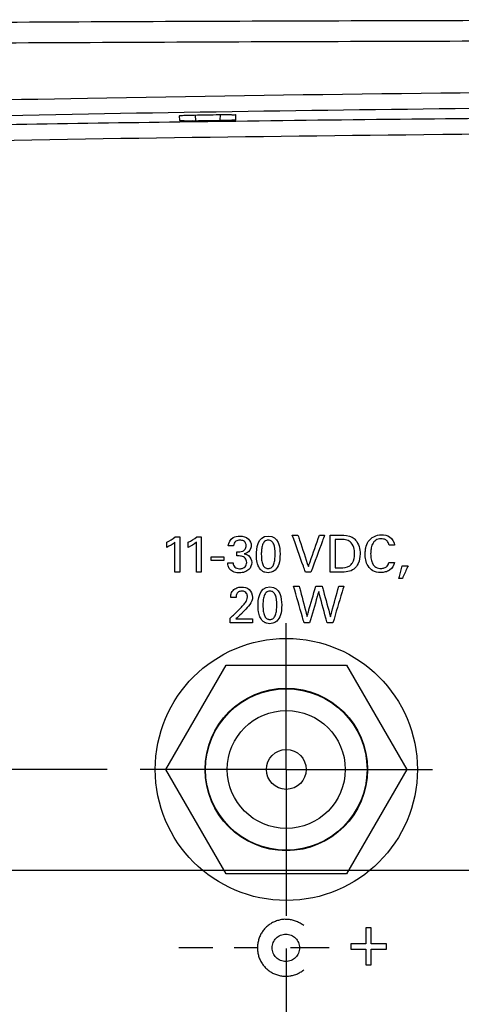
# Model space of a CAD drawing. Header units: inches. Extents: x 0 to 34, y 0 to 22.
# Tile 7 of 98: x 10.3 to 11.2, y 3.2 to 5.1. Entities that reach past the tile are written whole.
import ezdxf

# ---------------------------------------------------------------- set-up
doc = ezdxf.new("R2010")
doc.units = ezdxf.units.IN
doc.header["$LTSCALE"] = 1.87
doc.header["$MEASUREMENT"] = 0
doc.linetypes.add('CENTER', pattern=[0.6, 0.375, -0.075, 0.075, -0.075])
doc.layers.get('0').update_dxf_attribs({"linetype": 'CONTINUOUS'})
for name, color, linetype in [('DATUMCURVES', 7, 'CONTINUOUS'), ('DEFAULT_1', 7, 'CENTER'), ('DIMENSIONS', 7, 'CONTINUOUS')]:
    doc.layers.add(name, color=color, linetype=linetype)
doc.styles.get("Standard").update_dxf_attribs({"font": 'txt', "width": 0.8})
doc.dimstyles.new('DIMSTYLE_1', dxfattribs={"dimtxt": 0.125, "dimasz": 0.18, "dimexe": 0.18, "dimexo": 0.0625, "dimgap": 0.09, "dimtad": 0, "dimtih": 1, "dimtoh": 1, "dimdec": 3, "dimzin": 4, "dimdsep": 46, "dimtxsty": 'STANDARD', "dimblk": '_FILLED', "dimblk1": '_FILLED', "dimblk2": '_FILLED', "dimcen": 0.09, "dimadec": 0, "dimazin": 0, "dimtp": 0.001, "dimtm": 0.001, "dimtfac": 1, "dimtdec": 3, "dimtofl": 0, "dimtmove": 0, "dimatfit": 3, "dimldrblk": '_FILLED', "dimfxl": 1, "dimtolj": 1, "dimtzin": 4, "dimarcsym": 0})

# ---------------------------------------------------------------- blocks, each defined once
blk = doc.blocks.new('_FILLED')
at = {"color": 0, "linetype": 'BYBLOCK'}
blk.add_solid([(0, 0), (-1, 0.174), (-1, -0.174)], dxfattribs=at)
blk = doc.blocks.new('*D13')
at = {"layer": 'DIMENSIONS', "color": 2, "linetype": 'CONTINUOUS'}
for p, q in [((7.0373, 3.6692), (7.0373, 4.0292)), ((10.4858, 3.6692), (6.9123, 3.6692)), ((8.8748, 2.6992), (6.9123, 2.6992)), ((7.0373, 2.6992), (7.0373, 2.283)), ((7.0373, 2.283), (6.975, 2.283))]:
    blk.add_line(p, q, dxfattribs=at)
at = {"layer": 'DIMENSIONS', "color": 2, "linetype": 'CONTINUOUS', "xscale": 0.18, "yscale": 0.18, "zscale": 0.18}
for p, rotation in [((7.0373, 3.6692), 270), ((7.0373, 2.6992), 90)]:
    blk.add_blockref('_FILLED', p, dxfattribs=dict(at, rotation=rotation))
at = {"layer": 'DIMENSIONS', "color": 2, "linetype": 'CONTINUOUS', "width": 0.8}
for s, p in [('[', (6.2125, 2.2205)), (']', (6.8125, 2.2205)), ('.970', (5.6875, 2.2205)), ('24.64', (6.3125, 2.2205))]:
    blk.add_text(s, height=0.125, dxfattribs=at).set_placement(p)
blk = doc.blocks.new('*D14')
at = {"layer": 'DIMENSIONS', "color": 2, "linetype": 'CONTINUOUS'}
for p, q in [((10.8273, 3.3277), (10.8273, 1.6342)), ((8.7873, 2.7867), (8.7873, 1.6342)), ((8.7873, 1.7592), (9.3948, 1.7592)), ((10.8273, 1.7592), (10.2198, 1.7592))]:
    blk.add_line(p, q, dxfattribs=at)
at = {"layer": 'DIMENSIONS', "color": 2, "linetype": 'CONTINUOUS', "xscale": 0.18, "yscale": 0.18, "zscale": 0.18, "rotation": 180}
blk.add_blockref('_FILLED', (8.7873, 1.7592), dxfattribs=at)
at = {"layer": 'DIMENSIONS', "color": 2, "linetype": 'CONTINUOUS', "xscale": 0.18, "yscale": 0.18, "zscale": 0.18}
blk.add_blockref('_FILLED', (10.8273, 1.7592), dxfattribs=at)
at = {"layer": 'DIMENSIONS', "color": 2, "linetype": 'CONTINUOUS', "width": 0.8}
for s, p in [('2.040', (9.4573, 1.6967)), ('[', (9.4573, 1.5092)), ('51.82', (9.5573, 1.5092)), (']', (10.0573, 1.5092))]:
    blk.add_text(s, height=0.125, dxfattribs=at).set_placement(p)
blk = doc.blocks.new('*D15')
at = {"layer": 'DIMENSIONS', "color": 2, "linetype": 'CONTINUOUS'}
for p, q in [((11.8003, 3.4137), (11.8003, 0.8842)), ((8.7873, 2.7867), (8.7873, 0.8842)), ((8.7873, 1.0092), (9.8813, 1.0092)), ((11.8003, 1.0092), (10.7063, 1.0092))]:
    blk.add_line(p, q, dxfattribs=at)
at = {"layer": 'DIMENSIONS', "color": 2, "linetype": 'CONTINUOUS', "xscale": 0.18, "yscale": 0.18, "zscale": 0.18, "rotation": 180}
blk.add_blockref('_FILLED', (8.7873, 1.0092), dxfattribs=at)
at = {"layer": 'DIMENSIONS', "color": 2, "linetype": 'CONTINUOUS', "xscale": 0.18, "yscale": 0.18, "zscale": 0.18}
blk.add_blockref('_FILLED', (11.8003, 1.0092), dxfattribs=at)
at = {"layer": 'DIMENSIONS', "color": 2, "linetype": 'CONTINUOUS', "width": 0.8}
for s, p in [('3.013', (9.9438, 0.9467)), ('[', (9.9438, 0.7592)), ('76.53', (10.0438, 0.7592)), (']', (10.5438, 0.7592))]:
    blk.add_text(s, height=0.125, dxfattribs=at).set_placement(p)
blk = doc.blocks.new('*D16')
at = {"layer": 'DIMENSIONS', "color": 2, "linetype": 'CONTINUOUS'}
for p, q in [((7.7873, 4.1678), (7.7163, 4.1678)), ((7.7873, 3.4762), (7.7873, 4.1678)), ((11.7378, 3.4762), (7.6623, 3.4762)), ((8.8748, 2.6992), (7.6623, 2.6992)), ((7.7873, 2.6992), (7.7873, 2.3392))]:
    blk.add_line(p, q, dxfattribs=at)
at = {"layer": 'DIMENSIONS', "color": 2, "linetype": 'CONTINUOUS', "xscale": 0.18, "yscale": 0.18, "zscale": 0.18}
for p, rotation in [((7.7873, 3.4762), 270), ((7.7873, 2.6992), 90)]:
    blk.add_blockref('_FILLED', p, dxfattribs=dict(at, rotation=rotation))
at = {"layer": 'DIMENSIONS', "color": 2, "linetype": 'CONTINUOUS', "width": 0.8}
for s, p in [('.777', (6.4288, 4.1053)), ('[', (6.9538, 4.1053)), ('19.74', (7.0538, 4.1053)), (']', (7.5538, 4.1053))]:
    blk.add_text(s, height=0.125, dxfattribs=at).set_placement(p)

msp = doc.modelspace()

# ---------------------------------------------------------------- linework, layer by layer
at = {"color": 7, "linetype": 'CONTINUOUS'}
for p, q in [((10.6239, 4.907), (10.6235, 4.9163)), ((10.6535, 4.9178), (10.6539, 4.9063)), ((10.7012, 4.9184), (10.7008, 4.907)), ((10.7309, 4.9084), (10.7312, 4.9179)), ((10.5973, 3.6692), (10.7123, 3.8684)), ((10.7123, 3.8684), (10.9423, 3.8684)), ((10.9423, 3.8684), (11.0573, 3.6692)), ((10.7123, 3.47), (10.5973, 3.6692)), ((11.0573, 3.6692), (10.9423, 3.47)), ((10.9423, 3.47), (10.7123, 3.47))]:
    msp.add_line(p, q, dxfattribs=at)
for radius in [0.25, 0.155, 0.154, 0.1125, 0.038]:
    msp.add_circle((10.8273, 3.6692), radius, dxfattribs=at)
for points, knots in [([(9.4456, 5.0884), (9.5704, 5.0897), (9.8206, 5.092), (10.1964, 5.0946), (10.5735, 5.0965), (10.9513, 5.0978), (11.3298, 5.0988), (11.7087, 5.0993), (12.0878, 5.0996), (12.4669, 5.0996), (12.846, 5.0993), (13.2249, 5.0988), (13.6033, 5.0978), (13.9812, 5.0965), (14.3583, 5.0946), (14.7341, 5.092), (14.9843, 5.0897), (15.1091, 5.0884)], [0, 0, 0, 0, 0.066116, 0.132506, 0.199099, 0.265837, 0.332677, 0.399582, 0.466524, 0.533477, 0.600418, 0.667323, 0.734163, 0.800902, 0.867494, 0.933884, 1, 1, 1, 1]), ([(9.4425, 5.0488), (9.5674, 5.0501), (9.8178, 5.0524), (10.1941, 5.0551), (10.5716, 5.057), (10.9499, 5.0584), (11.3288, 5.0594), (11.7081, 5.06), (12.0876, 5.0603), (12.4671, 5.0603), (12.8466, 5.06), (13.2259, 5.0594), (13.6048, 5.0584), (13.9831, 5.057), (14.3606, 5.0551), (14.7369, 5.0524), (14.9873, 5.0501), (15.1122, 5.0488)], [0, 0, 0, 0, 0.066116, 0.132506, 0.199099, 0.265838, 0.332677, 0.399582, 0.466524, 0.533477, 0.600418, 0.667323, 0.734163, 0.800902, 0.867494, 0.933884, 1, 1, 1, 1]), ([(15.1122, 4.9263), (14.777, 4.9357), (14.0425, 4.9525), (12.887, 4.9664), (11.6674, 4.9664), (10.512, 4.9525), (9.7775, 4.9357), (9.4425, 4.9263)], [0, 0, 0, 0, 0.177416, 0.388703, 0.611333, 0.822667, 1, 1, 1, 1]), ([(11.4231, 4.9322), (11.0988, 4.9295), (10.4398, 4.9208), (9.7809, 4.9057), (9.4463, 4.8964)], [0, 0, 0, 0, 0.492109, 1, 1, 1, 1]), ([(9.9304, 4.893), (9.9542, 4.8935), (10.1854, 4.898), (10.4165, 4.9019), (10.6239, 4.9049)], [0, 0, 0, 0, 0.102845, 1, 1, 1, 1]), ([(10.6235, 4.9163), (10.6235, 4.917), (10.6279, 4.9163), (10.6322, 4.9176), (10.6416, 4.9174), (10.6481, 4.9177), (10.6517, 4.9177)], [0, 0, 0, 0, 0.076126, 0.291105, 0.614739, 1, 1, 1, 1]), ([(10.6539, 4.9063), (10.65, 4.9063), (10.6432, 4.9064), (10.6332, 4.9059), (10.6285, 4.9072), (10.6239, 4.9062), (10.6239, 4.907)], [0, 0, 0, 0, 0.382469, 0.706722, 0.92311, 1, 1, 1, 1]), ([(10.6517, 4.9177), (10.6597, 4.9179), (10.6756, 4.9181), (10.6915, 4.9184), (10.6995, 4.9185)], [0, 0, 0, 0, 0.49999, 1, 1, 1, 1]), ([(10.7008, 4.907), (10.693, 4.9069), (10.6774, 4.9067), (10.6617, 4.9065), (10.6539, 4.9063)], [0, 0, 0, 0, 0.499999, 1, 1, 1, 1]), ([(10.6995, 4.9185), (10.7035, 4.9186), (10.7107, 4.9185), (10.7213, 4.919), (10.7262, 4.9176), (10.7312, 4.9187), (10.7312, 4.9179)], [0, 0, 0, 0, 0.378871, 0.704091, 0.922603, 1, 1, 1, 1]), ([(10.7309, 4.9084), (10.7308, 4.9077), (10.7262, 4.9085), (10.7215, 4.9071), (10.7115, 4.9073), (10.7046, 4.907), (10.7008, 4.907)], [0, 0, 0, 0, 0.077777, 0.295188, 0.619279, 1, 1, 1, 1]), ([(10.7309, 4.9063), (10.8503, 4.9079), (11.0812, 4.9106), (11.3121, 4.9127), (11.4236, 4.9135)], [0, 0, 0, 0, 0.517222, 1, 1, 1, 1]), ([(9.0514, 4.842), (9.3684, 4.8508), (10.0477, 4.8668), (11.1151, 4.8826), (12.2584, 4.8886), (13.4098, 4.883), (14.493, 4.8671), (15.1834, 4.8508), (15.5033, 4.842)], [0, 0, 0, 0, 0.147412, 0.315907, 0.496331, 0.678933, 0.851246, 1, 1, 1, 1])]:
    msp.add_open_spline(points, degree=3, knots=knots, dxfattribs=at)
msp.add_open_spline([(10.6239, 4.9049), (10.6596, 4.9054), (10.6952, 4.9059), (10.7309, 4.9063)], degree=3, dxfattribs=at)
at = {"layer": 'DATUMCURVES', "color": 40, "linetype": 'CONTINUOUS'}
for points, knots in [([(10.7167, 4.096, 5.187), (10.717, 4.102, 5.187), (10.7233, 4.1129, 5.187), (10.7342, 4.1144, 5.187), (10.7385, 4.1144, 5.187)], [0, 0, 0, 0, 0.578866, 1, 1, 1, 1]), ([(10.7385, 4.1144, 5.187), (10.7443, 4.1144, 5.187), (10.7558, 4.1117, 5.187), (10.7605, 4.1008, 5.187), (10.7605, 4.0962, 5.187)], [0, 0, 0, 0, 0.559117, 1, 1, 1, 1]), ([(10.8637, 4.0458, 5.187), (10.8624, 4.0495, 5.187), (10.8541, 4.0729, 5.187), (10.8458, 4.0963, 5.187), (10.8388, 4.116, 5.187)], [0, 0, 0, 0, 0.15625, 1, 1, 1, 1]), ([(10.8388, 4.116, 5.187), (10.8393, 4.116, 5.187), (10.8429, 4.116, 5.187), (10.8465, 4.116, 5.187), (10.8495, 4.116, 5.187)], [0, 0, 0, 0, 0.15625, 1, 1, 1, 1]), ([(10.8495, 4.116, 5.187), (10.8506, 4.1129, 5.187), (10.8572, 4.0929, 5.187), (10.8639, 4.0729, 5.187), (10.8695, 4.0561, 5.187)], [0, 0, 0, 0, 0.15625, 1, 1, 1, 1]), ([(10.8695, 4.0561, 5.187), (10.8706, 4.0592, 5.187), (10.8776, 4.0792, 5.187), (10.8846, 4.0992, 5.187), (10.8905, 4.116, 5.187)], [0, 0, 0, 0, 0.15625, 1, 1, 1, 1]), ([(10.9003, 4.116, 5.187), (10.899, 4.1124, 5.187), (10.8903, 4.089, 5.187), (10.8817, 4.0656, 5.187), (10.8744, 4.0458, 5.187)], [0, 0, 0, 0, 0.15625, 1, 1, 1, 1]), ([(10.8905, 4.116, 5.187), (10.891, 4.116, 5.187), (10.8943, 4.116, 5.187), (10.8975, 4.116, 5.187), (10.9003, 4.116, 5.187)], [0, 0, 0, 0, 0.15625, 1, 1, 1, 1]), ([(10.9108, 4.116, 5.187), (10.9119, 4.116, 5.187), (10.9186, 4.116, 5.187), (10.9254, 4.116, 5.187), (10.9311, 4.116, 5.187)], [0, 0, 0, 0, 0.15625, 1, 1, 1, 1]), ([(10.9108, 4.0458, 5.187), (10.9108, 4.0495, 5.187), (10.9108, 4.0729, 5.187), (10.9108, 4.0963, 5.187), (10.9108, 4.116, 5.187)], [0, 0, 0, 0, 0.15625, 1, 1, 1, 1]), ([(10.9311, 4.116, 5.187), (10.9385, 4.116, 5.187), (10.9496, 4.1157, 5.187), (10.9576, 4.109, 5.187), (10.9594, 4.1069, 5.187)], [0, 0, 0, 0, 0.728785, 1, 1, 1, 1]), ([(10.9784, 4.0882, 5.187), (10.9785, 4.0895, 5.187), (10.9795, 4.0951, 5.187), (10.9844, 4.1097, 5.187), (11.0046, 4.1192, 5.187), (11.0262, 4.1149, 5.187), (11.0332, 4.1032, 5.187), (11.0337, 4.0971, 5.187)], [0, 0, 0, 0, 0.050517, 0.212168, 0.562563, 0.767784, 1, 1, 1, 1]), ([(10.5992, 4.0928, 5.187), (10.5992, 4.0933, 5.187), (10.5992, 4.0965, 5.187), (10.5992, 4.0998, 5.187), (10.5992, 4.1025, 5.187)], [0, 0, 0, 0, 0.15625, 1, 1, 1, 1]), ([(10.6149, 4.0458, 5.187), (10.6149, 4.0488, 5.187), (10.6149, 4.0677, 5.187), (10.6149, 4.0866, 5.187), (10.6149, 4.1025, 5.187)], [0, 0, 0, 0, 0.15625, 1, 1, 1, 1]), ([(10.6242, 4.1131, 5.187), (10.6242, 4.1096, 5.187), (10.6242, 4.0872, 5.187), (10.6242, 4.0648, 5.187), (10.6242, 4.0458, 5.187)], [0, 0, 0, 0, 0.15625, 1, 1, 1, 1]), ([(10.6401, 4.0928, 5.187), (10.6401, 4.0933, 5.187), (10.6401, 4.0965, 5.187), (10.6401, 4.0998, 5.187), (10.6401, 4.1025, 5.187)], [0, 0, 0, 0, 0.15625, 1, 1, 1, 1]), ([(10.6558, 4.0458, 5.187), (10.6558, 4.0488, 5.187), (10.6558, 4.0677, 5.187), (10.6558, 4.0866, 5.187), (10.6558, 4.1025, 5.187)], [0, 0, 0, 0, 0.15625, 1, 1, 1, 1]), ([(10.6651, 4.1131, 5.187), (10.6651, 4.1096, 5.187), (10.6651, 4.0872, 5.187), (10.6651, 4.0648, 5.187), (10.6651, 4.0458, 5.187)], [0, 0, 0, 0, 0.15625, 1, 1, 1, 1]), ([(10.7266, 4.096, 5.187), (10.7261, 4.096, 5.187), (10.7228, 4.096, 5.187), (10.7195, 4.096, 5.187), (10.7167, 4.096, 5.187)], [0, 0, 0, 0, 0.15625, 1, 1, 1, 1]), ([(10.7408, 4.1065, 5.187), (10.7401, 4.1066, 5.187), (10.7366, 4.1067, 5.187), (10.7299, 4.1053, 5.187), (10.7269, 4.0992, 5.187), (10.7266, 4.096, 5.187)], [0, 0, 0, 0, 0.095359, 0.508717, 1, 1, 1, 1]), ([(10.7327, 4.0843, 5.187), (10.7365, 4.084, 5.187), (10.7427, 4.0843, 5.187), (10.7496, 4.0893, 5.187), (10.751, 4.0954, 5.187), (10.7502, 4.1008, 5.187), (10.7469, 4.1052, 5.187), (10.7432, 4.1063, 5.187), (10.7408, 4.1065, 5.187)], [0, 0, 0, 0, 0.288352, 0.434195, 0.602077, 0.724833, 0.827485, 1, 1, 1, 1]), ([(10.7605, 4.0962, 5.187), (10.7605, 4.0947, 5.187), (10.7596, 4.0874, 5.187), (10.7526, 4.0816, 5.187), (10.7471, 4.0804, 5.187)], [0, 0, 0, 0, 0.209413, 1, 1, 1, 1]), ([(10.793, 4.1067, 5.187), (10.7904, 4.1067, 5.187), (10.7853, 4.1048, 5.187), (10.7816, 4.0978, 5.187), (10.7798, 4.0886, 5.187), (10.7795, 4.0783, 5.187), (10.78, 4.0683, 5.187), (10.7817, 4.0612, 5.187), (10.784, 4.0569, 5.187), (10.7863, 4.0545, 5.187), (10.7887, 4.0532, 5.187), (10.7906, 4.0527, 5.187), (10.7919, 4.0526, 5.187), (10.7923, 4.0525, 5.187), (10.7928, 4.0526, 5.187)], [0, 0, 0, 0, 0.111548, 0.223096, 0.334644, 0.446192, 0.584644, 0.723096, 0.792322, 0.861548, 0.930774, 0.965387, 0.982693, 1, 1, 1, 1]), ([(10.7928, 4.0526, 5.187), (10.7933, 4.0526, 5.187), (10.7949, 4.0527, 5.187), (10.7972, 4.0533, 5.187), (10.8008, 4.0555, 5.187), (10.804, 4.0611, 5.187), (10.8057, 4.07, 5.187), (10.8063, 4.0849, 5.187), (10.8049, 4.0977, 5.187), (10.7998, 4.1053, 5.187), (10.7952, 4.1067, 5.187), (10.793, 4.1067, 5.187)], [0, 0, 0, 0, 0.026726, 0.053453, 0.106905, 0.213811, 0.320716, 0.427622, 0.713811, 0.856905, 1, 1, 1, 1]), ([(10.9322, 4.108, 5.187), (10.9316, 4.108, 5.187), (10.9277, 4.108, 5.187), (10.9238, 4.108, 5.187), (10.9205, 4.108, 5.187)], [0, 0, 0, 0, 0.15625, 1, 1, 1, 1]), ([(10.9205, 4.108, 5.187), (10.9205, 4.1052, 5.187), (10.9205, 4.0871, 5.187), (10.9205, 4.0691, 5.187), (10.9205, 4.0538, 5.187)], [0, 0, 0, 0, 0.15625, 1, 1, 1, 1]), ([(10.9594, 4.1069, 5.187), (10.9625, 4.1033, 5.187), (10.9669, 4.0946, 5.187), (10.9689, 4.0788, 5.187), (10.9662, 4.0633, 5.187), (10.9573, 4.0506, 5.187), (10.9443, 4.0455, 5.187), (10.9353, 4.0458, 5.187), (10.9305, 4.0458, 5.187)], [0, 0, 0, 0, 0.161567, 0.325647, 0.542246, 0.690958, 0.836633, 1, 1, 1, 1]), ([(10.9577, 4.08, 5.187), (10.9577, 4.083, 5.187), (10.9569, 4.0907, 5.187), (10.9529, 4.1015, 5.187), (10.9427, 4.1078, 5.187), (10.9358, 4.108, 5.187), (10.9322, 4.108, 5.187)], [0, 0, 0, 0, 0.212861, 0.535381, 0.748028, 1, 1, 1, 1]), ([(11.0233, 4.0971, 5.187), (11.0229, 4.0995, 5.187), (11.0215, 4.104, 5.187), (11.0169, 4.1076, 5.187), (11.0124, 4.109, 5.187), (11.0077, 4.1094, 5.187), (11.0026, 4.1088, 5.187), (10.9963, 4.106, 5.187), (10.9911, 4.0992, 5.187), (10.9886, 4.0899, 5.187), (10.988, 4.0801, 5.187), (10.9884, 4.0736, 5.187), (10.989, 4.0704, 5.187)], [0, 0, 0, 0, 0.105452, 0.186695, 0.238611, 0.302602, 0.383932, 0.454588, 0.587596, 0.726468, 0.860143, 1, 1, 1, 1]), ([(11.0337, 4.0971, 5.187), (11.0331, 4.0971, 5.187), (11.0297, 4.0971, 5.187), (11.0262, 4.0971, 5.187), (11.0233, 4.0971, 5.187)], [0, 0, 0, 0, 0.15625, 1, 1, 1, 1]), ([(10.7517, 4.0641, 5.187), (10.7518, 4.0671, 5.187), (10.7498, 4.0728, 5.187), (10.7415, 4.0768, 5.187), (10.7358, 4.0766, 5.187), (10.7327, 4.0765, 5.187)], [0, 0, 0, 0, 0.339096, 0.63684, 1, 1, 1, 1]), ([(10.7471, 4.0804, 5.187), (10.75, 4.0799, 5.187), (10.7579, 4.0774, 5.187), (10.7615, 4.0688, 5.187), (10.7615, 4.064, 5.187)], [0, 0, 0, 0, 0.381769, 1, 1, 1, 1]), ([(10.8154, 4.0803, 5.187), (10.8154, 4.0723, 5.187), (10.8139, 4.0599, 5.187), (10.8072, 4.0493, 5.187), (10.7984, 4.0448, 5.187), (10.7914, 4.0443, 5.187), (10.7865, 4.0451, 5.187), (10.7812, 4.0477, 5.187), (10.7773, 4.0513, 5.187), (10.7742, 4.0562, 5.187), (10.7714, 4.0633, 5.187), (10.7703, 4.0727, 5.187), (10.7703, 4.0787, 5.187)], [0, 0, 0, 0, 0.085647, 0.171295, 0.237987, 0.304679, 0.403732, 0.502785, 0.601839, 0.700892, 0.850446, 1, 1, 1, 1]), ([(10.9484, 4.0577, 5.187), (10.9505, 4.0593, 5.187), (10.9562, 4.0656, 5.187), (10.9577, 4.0743, 5.187), (10.9577, 4.08, 5.187)], [0, 0, 0, 0, 0.313027, 1, 1, 1, 1]), ([(11.0335, 4.0643, 5.187), (11.0329, 4.0585, 5.187), (11.0274, 4.0498, 5.187), (11.0162, 4.0455, 5.187), (11.0052, 4.0442, 5.187), (10.9923, 4.0466, 5.187), (10.9825, 4.0568, 5.187), (10.9785, 4.0685, 5.187), (10.9775, 4.0791, 5.187), (10.978, 4.0855, 5.187), (10.9784, 4.0882, 5.187)], [0, 0, 0, 0, 0.184046, 0.276789, 0.37184, 0.534052, 0.66729, 0.796628, 0.91558, 1, 1, 1, 1]), ([(10.6837, 4.0751, 5.187), (10.685, 4.0751, 5.187), (10.6931, 4.0751, 5.187), (10.7012, 4.0751, 5.187), (10.7081, 4.0751, 5.187)], [0, 0, 0, 0, 0.15625, 1, 1, 1, 1]), ([(10.7081, 4.0677, 5.187), (10.7068, 4.0677, 5.187), (10.6987, 4.0677, 5.187), (10.6906, 4.0677, 5.187), (10.6837, 4.0677, 5.187)], [0, 0, 0, 0, 0.15625, 1, 1, 1, 1]), ([(10.7615, 4.064, 5.187), (10.7615, 4.0591, 5.187), (10.7579, 4.0511, 5.187), (10.748, 4.0452, 5.187), (10.7381, 4.0437, 5.187), (10.7279, 4.0451, 5.187), (10.7196, 4.05, 5.187), (10.716, 4.057, 5.187), (10.7157, 4.0613, 5.187), (10.7157, 4.0632, 5.187)], [0, 0, 0, 0, 0.219679, 0.348955, 0.504905, 0.661174, 0.807804, 0.918008, 1, 1, 1, 1]), ([(10.7157, 4.0632, 5.187), (10.7162, 4.0632, 5.187), (10.7196, 4.0632, 5.187), (10.7231, 4.0632, 5.187), (10.726, 4.0632, 5.187)], [0, 0, 0, 0, 0.15625, 1, 1, 1, 1]), ([(10.726, 4.0632, 5.187), (10.7259, 4.0603, 5.187), (10.7275, 4.0556, 5.187), (10.7331, 4.0526, 5.187), (10.7385, 4.0519, 5.187), (10.7442, 4.0527, 5.187), (10.75, 4.0563, 5.187), (10.7517, 4.0611, 5.187), (10.7517, 4.0641, 5.187)], [0, 0, 0, 0, 0.220496, 0.33765, 0.480718, 0.641216, 0.770924, 1, 1, 1, 1]), ([(10.989, 4.0704, 5.187), (10.9896, 4.0673, 5.187), (10.9914, 4.0614, 5.187), (10.998, 4.054, 5.187), (11.0067, 4.0523, 5.187), (11.0143, 4.0532, 5.187), (11.0194, 4.0563, 5.187), (11.022, 4.0605, 5.187), (11.0226, 4.0632, 5.187), (11.0228, 4.0643, 5.187)], [0, 0, 0, 0, 0.191223, 0.370916, 0.578777, 0.706078, 0.831771, 0.930378, 1, 1, 1, 1]), ([(11.0228, 4.0643, 5.187), (11.0234, 4.0643, 5.187), (11.0269, 4.0643, 5.187), (11.0305, 4.0643, 5.187), (11.0335, 4.0643, 5.187)], [0, 0, 0, 0, 0.15625, 1, 1, 1, 1]), ([(11.042, 4.0336, 5.187), (11.0424, 4.0348, 5.187), (11.0444, 4.0428, 5.187), (11.0465, 4.0508, 5.187), (11.0483, 4.0575, 5.187)], [0, 0, 0, 0, 0.15625, 1, 1, 1, 1]), ([(11.0483, 4.0575, 5.187), (11.0489, 4.0575, 5.187), (11.0526, 4.0575, 5.187), (11.0564, 4.0575, 5.187), (11.0596, 4.0575, 5.187)], [0, 0, 0, 0, 0.15625, 1, 1, 1, 1]), ([(11.0596, 4.0575, 5.187), (11.059, 4.0563, 5.187), (11.0554, 4.0483, 5.187), (11.0517, 4.0403, 5.187), (11.0487, 4.0336, 5.187)], [0, 0, 0, 0, 0.15625, 1, 1, 1, 1]), ([(10.6242, 4.0458, 5.187), (10.6237, 4.0458, 5.187), (10.6206, 4.0458, 5.187), (10.6175, 4.0458, 5.187), (10.6149, 4.0458, 5.187)], [0, 0, 0, 0, 0.15625, 1, 1, 1, 1]), ([(10.6651, 4.0458, 5.187), (10.6646, 4.0458, 5.187), (10.6615, 4.0458, 5.187), (10.6584, 4.0458, 5.187), (10.6558, 4.0458, 5.187)], [0, 0, 0, 0, 0.15625, 1, 1, 1, 1]), ([(10.8744, 4.0458, 5.187), (10.8739, 4.0458, 5.187), (10.8703, 4.0458, 5.187), (10.8668, 4.0458, 5.187), (10.8637, 4.0458, 5.187)], [0, 0, 0, 0, 0.15625, 1, 1, 1, 1]), ([(10.9305, 4.0458, 5.187), (10.9295, 4.0458, 5.187), (10.9229, 4.0458, 5.187), (10.9164, 4.0458, 5.187), (10.9108, 4.0458, 5.187)], [0, 0, 0, 0, 0.15625, 1, 1, 1, 1]), ([(10.9205, 4.0538, 5.187), (10.921, 4.0538, 5.187), (10.9242, 4.0538, 5.187), (10.9274, 4.0538, 5.187), (10.93, 4.0538, 5.187)], [0, 0, 0, 0, 0.15625, 1, 1, 1, 1]), ([(10.7212, 3.9975, 5.187), (10.7213, 3.9998, 5.187), (10.7218, 4.0053, 5.187), (10.7266, 4.0127, 5.187), (10.7344, 4.0166, 5.187), (10.7445, 4.0177, 5.187), (10.7584, 4.0147, 5.187), (10.7628, 4.003, 5.187), (10.7628, 3.9975, 5.187)], [0, 0, 0, 0, 0.107056, 0.258369, 0.390727, 0.504154, 0.739303, 1, 1, 1, 1]), ([(10.7346, 4.0066, 5.187), (10.7339, 4.006, 5.187), (10.7319, 4.0033, 5.187), (10.7314, 3.9999, 5.187), (10.7314, 3.9975, 5.187)], [0, 0, 0, 0, 0.290057, 1, 1, 1, 1]), ([(10.7378, 3.9748, 5.187), (10.7397, 3.9766, 5.187), (10.7434, 3.9803, 5.187), (10.7483, 3.9862, 5.187), (10.7523, 3.9921, 5.187), (10.7534, 3.9975, 5.187), (10.753, 4.0017, 5.187), (10.7516, 4.0054, 5.187), (10.748, 4.0087, 5.187), (10.7432, 4.0095, 5.187), (10.739, 4.0091, 5.187), (10.7364, 4.0081, 5.187), (10.7351, 4.0071, 5.187), (10.7346, 4.0066, 5.187)], [0, 0, 0, 0, 0.143627, 0.285935, 0.427651, 0.52723, 0.584665, 0.656328, 0.737681, 0.845658, 0.911668, 0.965071, 1, 1, 1, 1]), ([(10.7961, 4.0095, 5.187), (10.7935, 4.0095, 5.187), (10.7884, 4.0076, 5.187), (10.7847, 4.0006, 5.187), (10.7829, 3.9914, 5.187), (10.7826, 3.981, 5.187), (10.7831, 3.9711, 5.187), (10.7848, 3.964, 5.187), (10.7872, 3.9597, 5.187), (10.7894, 3.9572, 5.187), (10.7918, 3.956, 5.187), (10.7937, 3.9555, 5.187), (10.795, 3.9554, 5.187), (10.7954, 3.9553, 5.187), (10.7959, 3.9553, 5.187)], [0, 0, 0, 0, 0.111548, 0.223096, 0.334644, 0.446192, 0.584644, 0.723096, 0.792322, 0.861548, 0.930774, 0.965387, 0.982693, 1, 1, 1, 1]), ([(10.7959, 3.9553, 5.187), (10.7964, 3.9553, 5.187), (10.798, 3.9554, 5.187), (10.8003, 3.9561, 5.187), (10.8039, 3.9583, 5.187), (10.8071, 3.9638, 5.187), (10.8089, 3.9728, 5.187), (10.8094, 3.9877, 5.187), (10.808, 4.0005, 5.187), (10.8029, 4.0081, 5.187), (10.7983, 4.0095, 5.187), (10.7961, 4.0095, 5.187)], [0, 0, 0, 0, 0.026726, 0.053453, 0.106905, 0.213811, 0.320716, 0.427622, 0.713811, 0.856905, 1, 1, 1, 1]), ([(10.8413, 4.0188, 5.187), (10.8418, 4.0188, 5.187), (10.8453, 4.0188, 5.187), (10.8488, 4.0188, 5.187), (10.8517, 4.0188, 5.187)], [0, 0, 0, 0, 0.15625, 1, 1, 1, 1]), ([(10.8612, 3.9486, 5.187), (10.8602, 3.9523, 5.187), (10.8535, 3.9757, 5.187), (10.8469, 3.9991, 5.187), (10.8413, 4.0188, 5.187)], [0, 0, 0, 0, 0.15625, 1, 1, 1, 1]), ([(10.8517, 4.0188, 5.187), (10.8525, 4.0158, 5.187), (10.8575, 3.9966, 5.187), (10.8626, 3.9773, 5.187), (10.8669, 3.9611, 5.187)], [0, 0, 0, 0, 0.15625, 1, 1, 1, 1]), ([(10.8669, 3.9611, 5.187), (10.8677, 3.9641, 5.187), (10.8733, 3.9833, 5.187), (10.8789, 4.0026, 5.187), (10.8836, 4.0188, 5.187)], [0, 0, 0, 0, 0.15625, 1, 1, 1, 1]), ([(10.8891, 4.0086, 5.187), (10.8882, 4.0055, 5.187), (10.8824, 3.9855, 5.187), (10.8766, 3.9655, 5.187), (10.8717, 3.9486, 5.187)], [0, 0, 0, 0, 0.15625, 1, 1, 1, 1]), ([(10.8836, 4.0188, 5.187), (10.8842, 4.0188, 5.187), (10.8882, 4.0188, 5.187), (10.8922, 4.0188, 5.187), (10.8956, 4.0188, 5.187)], [0, 0, 0, 0, 0.15625, 1, 1, 1, 1]), ([(10.9054, 3.9486, 5.187), (10.9045, 3.9517, 5.187), (10.8991, 3.9717, 5.187), (10.8937, 3.9917, 5.187), (10.8891, 4.0086, 5.187)], [0, 0, 0, 0, 0.15625, 1, 1, 1, 1]), ([(10.8956, 4.0188, 5.187), (10.8965, 4.0158, 5.187), (10.9017, 3.9964, 5.187), (10.907, 3.977, 5.187), (10.9115, 3.9606, 5.187)], [0, 0, 0, 0, 0.15625, 1, 1, 1, 1]), ([(10.9115, 3.9606, 5.187), (10.9123, 3.9636, 5.187), (10.9176, 3.983, 5.187), (10.9229, 4.0024, 5.187), (10.9274, 4.0188, 5.187)], [0, 0, 0, 0, 0.15625, 1, 1, 1, 1]), ([(10.937, 4.0188, 5.187), (10.9359, 4.0152, 5.187), (10.9289, 3.9918, 5.187), (10.922, 3.9684, 5.187), (10.9161, 3.9486, 5.187)], [0, 0, 0, 0, 0.15625, 1, 1, 1, 1]), ([(10.9274, 4.0188, 5.187), (10.9279, 4.0188, 5.187), (10.9311, 4.0188, 5.187), (10.9343, 4.0188, 5.187), (10.937, 4.0188, 5.187)], [0, 0, 0, 0, 0.15625, 1, 1, 1, 1]), ([(10.7314, 3.9975, 5.187), (10.7309, 3.9975, 5.187), (10.7275, 3.9975, 5.187), (10.7241, 3.9975, 5.187), (10.7212, 3.9975, 5.187)], [0, 0, 0, 0, 0.15625, 1, 1, 1, 1]), ([(10.7628, 3.9975, 5.187), (10.7628, 3.9965, 5.187), (10.7627, 3.9902, 5.187), (10.7585, 3.9848, 5.187), (10.7552, 3.9807, 5.187)], [0, 0, 0, 0, 0.167775, 1, 1, 1, 1]), ([(10.8185, 3.983, 5.187), (10.8185, 3.9751, 5.187), (10.817, 3.9627, 5.187), (10.8103, 3.9521, 5.187), (10.8015, 3.9475, 5.187), (10.7945, 3.9471, 5.187), (10.7896, 3.9479, 5.187), (10.7843, 3.9504, 5.187), (10.7804, 3.9541, 5.187), (10.7773, 3.959, 5.187), (10.7745, 3.9661, 5.187), (10.7734, 3.9755, 5.187), (10.7734, 3.9815, 5.187)], [0, 0, 0, 0, 0.085709, 0.171418, 0.238076, 0.304734, 0.403737, 0.50274, 0.601744, 0.700747, 0.850373, 1, 1, 1, 1]), ([(10.7202, 3.9575, 5.187), (10.7212, 3.9584, 5.187), (10.727, 3.9641, 5.187), (10.7329, 3.9699, 5.187), (10.7378, 3.9748, 5.187)], [0, 0, 0, 0, 0.15625, 1, 1, 1, 1]), ([(10.7428, 3.9675, 5.187), (10.7422, 3.9669, 5.187), (10.7383, 3.9632, 5.187), (10.7343, 3.9594, 5.187), (10.731, 3.9563, 5.187)], [0, 0, 0, 0, 0.15625, 1, 1, 1, 1]), ([(10.7552, 3.9807, 5.187), (10.7522, 3.9769, 5.187), (10.7478, 3.9727, 5.187), (10.7436, 3.9683, 5.187), (10.7428, 3.9675, 5.187)], [0, 0, 0, 0, 0.803855, 1, 1, 1, 1]), ([(10.7202, 3.9486, 5.187), (10.7202, 3.9491, 5.187), (10.7202, 3.952, 5.187), (10.7202, 3.955, 5.187), (10.7202, 3.9575, 5.187)], [0, 0, 0, 0, 0.15625, 1, 1, 1, 1]), ([(10.763, 3.9486, 5.187), (10.7608, 3.9486, 5.187), (10.7465, 3.9486, 5.187), (10.7323, 3.9486, 5.187), (10.7202, 3.9486, 5.187)], [0, 0, 0, 0, 0.15625, 1, 1, 1, 1]), ([(10.731, 3.9563, 5.187), (10.7327, 3.9563, 5.187), (10.7434, 3.9563, 5.187), (10.754, 3.9563, 5.187), (10.763, 3.9563, 5.187)], [0, 0, 0, 0, 0.15625, 1, 1, 1, 1]), ([(10.8717, 3.9486, 5.187), (10.8712, 3.9486, 5.187), (10.8677, 3.9486, 5.187), (10.8642, 3.9486, 5.187), (10.8612, 3.9486, 5.187)], [0, 0, 0, 0, 0.15625, 1, 1, 1, 1]), ([(10.9161, 3.9486, 5.187), (10.9156, 3.9486, 5.187), (10.912, 3.9486, 5.187), (10.9084, 3.9486, 5.187), (10.9054, 3.9486, 5.187)], [0, 0, 0, 0, 0.15625, 1, 1, 1, 1]), ([(10.9793, 3.3672, 5.187), (10.9793, 3.3656, 5.187), (10.9793, 3.3555, 5.187), (10.9793, 3.3453, 5.187), (10.9793, 3.3368, 5.187)], [0, 0, 0, 0, 0.15625, 1, 1, 1, 1]), ([(10.9891, 3.3672, 5.187), (10.9886, 3.3672, 5.187), (10.9853, 3.3672, 5.187), (10.9821, 3.3672, 5.187), (10.9793, 3.3672, 5.187)], [0, 0, 0, 0, 0.15625, 1, 1, 1, 1]), ([(10.9891, 3.3368, 5.187), (10.9891, 3.3383, 5.187), (10.9891, 3.3485, 5.187), (10.9891, 3.3586, 5.187), (10.9891, 3.3672, 5.187)], [0, 0, 0, 0, 0.15625, 1, 1, 1, 1]), ([(10.8003, 3.3288, 5.187), (10.8003, 3.3323, 5.187), (10.8017, 3.3393, 5.187), (10.8075, 3.3477, 5.187), (10.8159, 3.3535, 5.187), (10.8264, 3.3557, 5.187), (10.8369, 3.3535, 5.187), (10.8453, 3.3477, 5.187), (10.8511, 3.3393, 5.187), (10.8526, 3.3323, 5.187), (10.8526, 3.3288, 5.187)], [0, 0, 0, 0, 0.124994, 0.249988, 0.374982, 0.499976, 0.624982, 0.749988, 0.874994, 1, 1, 1, 1]), ([(10.8526, 3.3288, 5.187), (10.8526, 3.3253, 5.187), (10.8511, 3.3182, 5.187), (10.8453, 3.3098, 5.187), (10.8369, 3.3041, 5.187), (10.8264, 3.3019, 5.187), (10.8159, 3.3041, 5.187), (10.8075, 3.3098, 5.187), (10.8017, 3.3182, 5.187), (10.8003, 3.3253, 5.187), (10.8003, 3.3288, 5.187)], [0, 0, 0, 0, 0.125006, 0.250012, 0.375018, 0.500024, 0.625018, 0.750012, 0.875006, 1, 1, 1, 1]), ([(10.9501, 3.3368, 5.187), (10.9501, 3.3362, 5.187), (10.9501, 3.3328, 5.187), (10.9501, 3.3295, 5.187), (10.9501, 3.3266, 5.187)], [0, 0, 0, 0, 0.15625, 1, 1, 1, 1]), ([(10.9793, 3.3368, 5.187), (10.9778, 3.3368, 5.187), (10.968, 3.3368, 5.187), (10.9583, 3.3368, 5.187), (10.9501, 3.3368, 5.187)], [0, 0, 0, 0, 0.15625, 1, 1, 1, 1]), ([(10.9501, 3.3266, 5.187), (10.9516, 3.3266, 5.187), (10.9614, 3.3266, 5.187), (10.9711, 3.3266, 5.187), (10.9793, 3.3266, 5.187)], [0, 0, 0, 0, 0.15625, 1, 1, 1, 1]), ([(10.9793, 3.3266, 5.187), (10.9793, 3.3251, 5.187), (10.9793, 3.315, 5.187), (10.9793, 3.305, 5.187), (10.9793, 3.2965, 5.187)], [0, 0, 0, 0, 0.15625, 1, 1, 1, 1]), ([(11.0186, 3.3368, 5.187), (11.0171, 3.3368, 5.187), (11.0073, 3.3368, 5.187), (10.9974, 3.3368, 5.187), (10.9891, 3.3368, 5.187)], [0, 0, 0, 0, 0.15625, 1, 1, 1, 1]), ([(10.9891, 3.3266, 5.187), (10.9907, 3.3266, 5.187), (11.0005, 3.3266, 5.187), (11.0103, 3.3266, 5.187), (11.0186, 3.3266, 5.187)], [0, 0, 0, 0, 0.15625, 1, 1, 1, 1]), ([(10.9891, 3.2965, 5.187), (10.9891, 3.2981, 5.187), (10.9891, 3.3081, 5.187), (10.9891, 3.3182, 5.187), (10.9891, 3.3266, 5.187)], [0, 0, 0, 0, 0.15625, 1, 1, 1, 1]), ([(11.0186, 3.3266, 5.187), (11.0186, 3.3272, 5.187), (11.0186, 3.3305, 5.187), (11.0186, 3.3339, 5.187), (11.0186, 3.3368, 5.187)], [0, 0, 0, 0, 0.15625, 1, 1, 1, 1]), ([(10.9793, 3.2965, 5.187), (10.9798, 3.2965, 5.187), (10.9831, 3.2965, 5.187), (10.9864, 3.2965, 5.187), (10.9891, 3.2965, 5.187)], [0, 0, 0, 0, 0.15625, 1, 1, 1, 1])]:
    msp.add_open_spline(points, degree=3, knots=knots, dxfattribs=at)
for points in [[(10.7703, 4.0787, 5.187), (10.7703, 4.0887, 5.187), (10.7715, 4.1145, 5.187), (10.7929, 4.1145, 5.187)], [(10.7929, 4.1145, 5.187), (10.813, 4.1145, 5.187), (10.8154, 4.0929, 5.187), (10.8154, 4.0803, 5.187)], [(10.5992, 4.1025, 5.187), (10.605, 4.1055, 5.187), (10.6106, 4.1089, 5.187), (10.6155, 4.1131, 5.187)], [(10.6149, 4.1025, 5.187), (10.6101, 4.0986, 5.187), (10.6048, 4.0954, 5.187), (10.5992, 4.0928, 5.187)], [(10.6155, 4.1131, 5.187), (10.6184, 4.1131, 5.187), (10.6213, 4.1131, 5.187), (10.6242, 4.1131, 5.187)], [(10.6401, 4.1025, 5.187), (10.6459, 4.1055, 5.187), (10.6515, 4.1089, 5.187), (10.6565, 4.1131, 5.187)], [(10.6558, 4.1025, 5.187), (10.6511, 4.0986, 5.187), (10.6457, 4.0954, 5.187), (10.6401, 4.0928, 5.187)], [(10.6565, 4.1131, 5.187), (10.6594, 4.1131, 5.187), (10.6622, 4.1131, 5.187), (10.6651, 4.1131, 5.187)], [(10.7327, 4.0765, 5.187), (10.7327, 4.0791, 5.187), (10.7327, 4.0817, 5.187), (10.7327, 4.0843, 5.187)], [(10.6837, 4.0677, 5.187), (10.6837, 4.0702, 5.187), (10.6837, 4.0726, 5.187), (10.6837, 4.0751, 5.187)], [(10.7081, 4.0751, 5.187), (10.7081, 4.0726, 5.187), (10.7081, 4.0702, 5.187), (10.7081, 4.0677, 5.187)], [(10.93, 4.0538, 5.187), (10.9363, 4.0538, 5.187), (10.9434, 4.0539, 5.187), (10.9484, 4.0577, 5.187)], [(11.0487, 4.0336, 5.187), (11.0465, 4.0336, 5.187), (11.0443, 4.0336, 5.187), (11.042, 4.0336, 5.187)], [(10.7734, 3.9815, 5.187), (10.7734, 3.9915, 5.187), (10.7746, 4.0173, 5.187), (10.796, 4.0173, 5.187)], [(10.796, 4.0173, 5.187), (10.8161, 4.0173, 5.187), (10.8185, 3.9957, 5.187), (10.8185, 3.983, 5.187)], [(10.763, 3.9563, 5.187), (10.763, 3.9537, 5.187), (10.763, 3.9512, 5.187), (10.763, 3.9486, 5.187)], [(10.8159, 3.3824, 5.187), (10.8134, 3.3816, 5.187), (10.8109, 3.3809, 5.187), (10.8083, 3.3802, 5.187)], [(10.8238, 3.3833, 5.187), (10.8212, 3.383, 5.187), (10.8186, 3.3827, 5.187), (10.8159, 3.3824, 5.187)], [(10.8239, 3.3833, 5.187), (10.8239, 3.3833, 5.187), (10.8239, 3.3833, 5.187), (10.8238, 3.3833, 5.187)], [(10.8318, 3.383, 5.187), (10.8292, 3.3831, 5.187), (10.8265, 3.3832, 5.187), (10.8239, 3.3833, 5.187)], [(10.8394, 3.3818, 5.187), (10.8369, 3.3822, 5.187), (10.8343, 3.3826, 5.187), (10.8318, 3.383, 5.187)], [(10.847, 3.3792, 5.187), (10.8445, 3.3801, 5.187), (10.8419, 3.3809, 5.187), (10.8394, 3.3818, 5.187)], [(10.7883, 3.3678, 5.187), (10.7866, 3.3658, 5.187), (10.785, 3.3638, 5.187), (10.7833, 3.3618, 5.187)], [(10.7943, 3.3729, 5.187), (10.7923, 3.3712, 5.187), (10.7903, 3.3695, 5.187), (10.7883, 3.3678, 5.187)], [(10.801, 3.377, 5.187), (10.7988, 3.3756, 5.187), (10.7966, 3.3742, 5.187), (10.7943, 3.3729, 5.187)], [(10.8083, 3.3802, 5.187), (10.8059, 3.3791, 5.187), (10.8035, 3.378, 5.187), (10.801, 3.377, 5.187)], [(10.854, 3.3757, 5.187), (10.8517, 3.3769, 5.187), (10.8493, 3.378, 5.187), (10.847, 3.3792, 5.187)], [(10.8607, 3.3713, 5.187), (10.8584, 3.3728, 5.187), (10.8562, 3.3743, 5.187), (10.854, 3.3757, 5.187)], [(10.7757, 3.3481, 5.187), (10.7749, 3.3456, 5.187), (10.7742, 3.343, 5.187), (10.7734, 3.3405, 5.187)], [(10.7788, 3.3554, 5.187), (10.7778, 3.353, 5.187), (10.7767, 3.3506, 5.187), (10.7757, 3.3481, 5.187)], [(10.7833, 3.3618, 5.187), (10.7818, 3.3596, 5.187), (10.7803, 3.3575, 5.187), (10.7788, 3.3554, 5.187)], [(10.6872, 3.3287, 5.187), (10.6656, 3.3287, 5.187), (10.644, 3.3287, 5.187), (10.6225, 3.3287, 5.187)], [(10.7722, 3.3288, 5.187), (10.7574, 3.3288, 5.187), (10.7426, 3.3288, 5.187), (10.7278, 3.3288, 5.187)], [(10.7734, 3.3405, 5.187), (10.773, 3.3379, 5.187), (10.7726, 3.3354, 5.187), (10.7722, 3.3328, 5.187)], [(10.7722, 3.3328, 5.187), (10.7722, 3.3302, 5.187), (10.7722, 3.3276, 5.187), (10.7722, 3.3249, 5.187)], [(10.7722, 3.3249, 5.187), (10.7726, 3.3223, 5.187), (10.773, 3.3196, 5.187), (10.7734, 3.317, 5.187)], [(10.9089, 3.3288, 5.187), (10.8842, 3.3288, 5.187), (10.8596, 3.3288, 5.187), (10.835, 3.3288, 5.187)], [(10.7734, 3.317, 5.187), (10.7742, 3.3145, 5.187), (10.7749, 3.312, 5.187), (10.7757, 3.3094, 5.187)], [(10.7757, 3.3094, 5.187), (10.7767, 3.3071, 5.187), (10.7778, 3.3048, 5.187), (10.7788, 3.3025, 5.187)], [(10.7788, 3.3025, 5.187), (10.7803, 3.3002, 5.187), (10.7818, 3.298, 5.187), (10.7833, 3.2958, 5.187)], [(10.7833, 3.2958, 5.187), (10.785, 3.2939, 5.187), (10.7867, 3.292, 5.187), (10.7884, 3.2901, 5.187)], [(10.7884, 3.2901, 5.187), (10.7904, 3.2884, 5.187), (10.7924, 3.2867, 5.187), (10.7944, 3.285, 5.187)], [(10.7944, 3.285, 5.187), (10.7966, 3.2835, 5.187), (10.7988, 3.2821, 5.187), (10.8011, 3.2806, 5.187)], [(10.8011, 3.2806, 5.187), (10.8035, 3.2796, 5.187), (10.8059, 3.2787, 5.187), (10.8084, 3.2777, 5.187)], [(10.8084, 3.2777, 5.187), (10.8109, 3.277, 5.187), (10.8134, 3.2762, 5.187), (10.816, 3.2755, 5.187)], [(10.816, 3.2755, 5.187), (10.8186, 3.2752, 5.187), (10.8213, 3.2749, 5.187), (10.8239, 3.2746, 5.187)], [(10.8239, 3.2746, 5.187), (10.8265, 3.2746, 5.187), (10.8292, 3.2747, 5.187), (10.8318, 3.2748, 5.187)], [(10.8318, 3.2748, 5.187), (10.8344, 3.2753, 5.187), (10.8369, 3.2757, 5.187), (10.8394, 3.2761, 5.187)], [(10.8394, 3.2761, 5.187), (10.842, 3.277, 5.187), (10.8445, 3.2778, 5.187), (10.8471, 3.2787, 5.187)], [(10.8471, 3.2787, 5.187), (10.8494, 3.2798, 5.187), (10.8517, 3.281, 5.187), (10.854, 3.2822, 5.187)], [(10.854, 3.2822, 5.187), (10.8562, 3.2836, 5.187), (10.8585, 3.2851, 5.187), (10.8607, 3.2866, 5.187)]]:
    msp.add_open_spline(points, degree=3, dxfattribs=at)
at = {"layer": 'DEFAULT_1', "color": 7, "linetype": 'CENTER'}
for q in [(10.8273, 3.9482), (10.5483, 3.6692), (10.8273, 3.3902), (11.1063, 3.6692)]:
    msp.add_line((10.8273, 3.6692), q, dxfattribs=at)

# ---------------------------------------------------------------- dimensions: what is measured, and where the dimension line sits
at = {"layer": 'DIMENSIONS', "color": 2, "linetype": 'CONTINUOUS'}
for base, p1, p2, angle, picture, middle in [((7.7873, 2.6992), (11.7378, 3.4762), (8.8748, 2.6992), 270, '*D16', (7.0413, 4.1678)), ((7.0373, 2.6992), (10.4858, 3.6692), (8.8748, 2.6992), 270, '*D13', (6.3, 2.283)), ((8.7873, 1.0092), (11.8003, 3.4137), (8.7873, 2.7867), 180, '*D15', (10.2938, 0.9154)), ((8.7873, 1.7592), (10.8273, 3.3277), (8.7873, 2.7867), 180, '*D14', (9.8073, 1.6654))]:
    dim = msp.add_linear_dim(base=base, p1=p1, p2=p2, angle=angle, dimstyle='DIMSTYLE_1', dxfattribs=at)
    dim.commit()
    dim.dimension.update_dxf_attribs({"geometry": picture, "text_midpoint": middle, "dimtype": 160})

doc.saveas('drawing.dxf')
